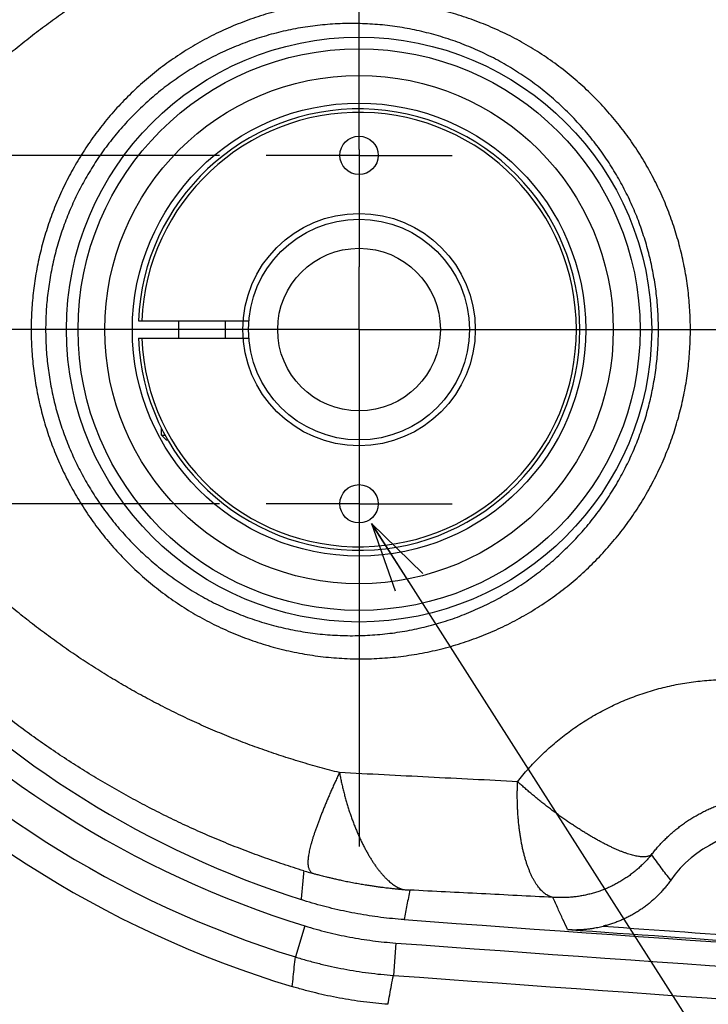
# Model space of a CAD drawing. Extents: x 0 to 3364, y 0 to 2376.
# Tile 61 of 83: x 932 to 992, y 1734 to 1819. Entities that reach past the tile are written whole.
import ezdxf

# ---------------------------------------------------------------- set-up
doc = ezdxf.new("R2010")
doc.units = 0
doc.header["$LTSCALE"] = 185.02
doc.linetypes.add('CENTER', pattern=[0.6, 0.375, -0.075, 0.075, -0.075])
doc.layers.get('0').update_dxf_attribs({"linetype": 'CONTINUOUS'})
doc.layers.add('95_ALL_DIM', color=7, linetype='CONTINUOUS')
doc.layers.add('DEFAULT_1', color=7, linetype='CENTER')
doc.styles.get("Standard").update_dxf_attribs({"font": 'txt', "width": 0.8})
doc.dimstyles.new('DIMSTYLE_16', dxfattribs={"dimtxt": 12, "dimasz": 6, "dimexe": 0.18, "dimexo": 0.0625, "dimgap": 0.09, "dimtad": 1, "dimtih": 1, "dimtoh": 1, "dimdec": 3, "dimtxsty": 'STANDARD', "dimblk": 'OPEN', "dimblk1": 'OPEN', "dimblk2": 'OPEN', "dimcen": 0.09, "dimazin": 3, "dimtp": 0.1, "dimtm": 0.1, "dimtfac": 1, "dimtdec": 3, "dimtofl": 0, "dimtmove": 0, "dimatfit": 3, "dimtolj": 1})
doc.dimstyles.new('DIMSTYLE_2', dxfattribs={"dimtxt": 12, "dimasz": 6, "dimexe": 0.18, "dimexo": 0.0625, "dimgap": 0.09, "dimtad": 1, "dimdec": 1, "dimtxsty": 'STANDARD', "dimblk": 'OPEN', "dimblk1": 'OPEN', "dimblk2": 'OPEN', "dimcen": 0.09, "dimazin": 3, "dimtp": 0.3, "dimtm": 0.3, "dimtfac": 1, "dimtdec": 1, "dimtofl": 0, "dimtmove": 0, "dimatfit": 3, "dimtolj": 1})
doc.dimstyles.new('DIMSTYLE_3', dxfattribs={"dimtxt": 12, "dimasz": 6, "dimexe": 0.18, "dimexo": 0.0625, "dimgap": 0.09, "dimtad": 1, "dimdec": 3, "dimtxsty": 'STANDARD', "dimblk": 'OPEN', "dimblk1": 'OPEN', "dimblk2": 'OPEN', "dimcen": 0.09, "dimazin": 3, "dimtp": 0.2, "dimtm": 0.2, "dimtfac": 1, "dimtdec": 3, "dimtofl": 0, "dimtmove": 0, "dimatfit": 3, "dimtolj": 1})
doc.dimstyles.new('DIMSTYLE_8', dxfattribs={"dimtxt": 12, "dimasz": 6, "dimexe": 0.18, "dimexo": 0.0625, "dimgap": 0.09, "dimtad": 1, "dimdec": 1, "dimtxsty": 'STANDARD', "dimblk": 'OPEN', "dimblk1": 'OPEN', "dimblk2": 'OPEN', "dimcen": 0.09, "dimazin": 3, "dimtp": 0.5, "dimtm": 0.5, "dimtfac": 1, "dimtdec": 1, "dimtofl": 0, "dimtmove": 0, "dimatfit": 3, "dimtolj": 1})

# ---------------------------------------------------------------- blocks, each defined once
blk = doc.blocks.new('_OPEN')
at = {"color": 0, "linetype": 'BYBLOCK'}
for p, q in [((0, 0), (-1, 0.233)), ((-1, -0.233), (0, 0)), ((-1, 0), (0, 0))]:
    blk.add_line(p, q, dxfattribs=at)
blk = doc.blocks.new('*D3')
at = {"layer": '95_ALL_DIM', "color": 2, "linetype": 'CONTINUOUS'}
for p, q in [((903.934, 1796.34), (903.934, 2000.84)), ((961.684, 1832.34), (961.684, 2000.84)), ((903.934, 1996.84), (932.809, 1996.84)), ((961.684, 1996.84), (932.809, 1996.84))]:
    blk.add_line(p, q, dxfattribs=at)
at = {"layer": '95_ALL_DIM', "color": 2, "linetype": 'CONTINUOUS', "xscale": 6, "yscale": 6, "zscale": 6, "rotation": 180}
blk.add_blockref('_OPEN', (903.934, 1996.84), dxfattribs=at)
at = {"layer": '95_ALL_DIM', "color": 2, "linetype": 'CONTINUOUS', "xscale": 6, "yscale": 6, "zscale": 6}
blk.add_blockref('_OPEN', (961.684, 1996.84), dxfattribs=at)
at = {"layer": '95_ALL_DIM', "color": 2, "linetype": 'CONTINUOUS', "width": 0.8}
blk.add_text('57.7', height=12, dxfattribs=at).set_placement((913.722, 1999.84))
blk = doc.blocks.new('*D44')
at = {"layer": '95_ALL_DIM', "color": 2, "linetype": 'CONTINUOUS'}
for p, q in [((1110.384, 1860.09), (819.934, 1860.09)), ((823.934, 1860.09), (823.934, 1792.34)), ((823.934, 1724.591), (823.934, 1792.34)), ((1110.384, 1724.591), (819.934, 1724.591))]:
    blk.add_line(p, q, dxfattribs=at)
at = {"layer": '95_ALL_DIM', "color": 2, "linetype": 'CONTINUOUS', "xscale": 6, "yscale": 6, "zscale": 6}
for p, rotation in [((823.934, 1860.09), 90), ((823.934, 1724.591), 270)]:
    blk.add_blockref('_OPEN', p, dxfattribs=dict(at, rotation=rotation))
at = {"layer": '95_ALL_DIM', "color": 2, "linetype": 'CONTINUOUS', "width": 0.8}
blk.add_text('135.5', height=12, rotation=90, dxfattribs=at).set_placement((820.934, 1770.589))
blk = doc.blocks.new('*D45')
at = {"layer": '95_ALL_DIM', "color": 2, "linetype": 'CONTINUOUS'}
for p, q in [((962.759, 1775.654), (1031.46, 1667.84)), ((1031.46, 1667.84), (1039.46, 1667.84)), ((1039.46, 1667.84), (1226.66, 1667.84))]:
    blk.add_line(p, q, dxfattribs=at)
at = {"layer": '95_ALL_DIM', "color": 2, "linetype": 'CONTINUOUS', "xscale": 6, "yscale": 6, "zscale": 6, "rotation": 122.506406}
blk.add_blockref('_OPEN', (962.759, 1775.654), dxfattribs=at)
at = {"layer": '95_ALL_DIM', "color": 2, "linetype": 'CONTINUOUS', "width": 0.8}
for s, p in [(' through hole', (1089.86, 1670.84)), ('2-M', (1051.46, 1670.84)), ('4', (1080.26, 1670.84))]:
    blk.add_text(s, height=12, dxfattribs=at).set_placement(p)
blk = doc.blocks.new('*D53')
at = {"layer": '95_ALL_DIM', "color": 2, "linetype": 'CONTINUOUS'}
for p, q in [((949.684, 1807.34), (859.934, 1807.34)), ((863.934, 1807.34), (863.934, 1792.34)), ((863.934, 1777.34), (863.934, 1792.34)), ((949.684, 1777.34), (859.934, 1777.34))]:
    blk.add_line(p, q, dxfattribs=at)
at = {"layer": '95_ALL_DIM', "color": 2, "linetype": 'CONTINUOUS', "xscale": 6, "yscale": 6, "zscale": 6}
for p, rotation in [((863.934, 1807.34), 90), ((863.934, 1777.34), 270)]:
    blk.add_blockref('_OPEN', p, dxfattribs=dict(at, rotation=rotation))
at = {"layer": '95_ALL_DIM', "color": 2, "linetype": 'CONTINUOUS', "width": 0.8}
blk.add_text('30', height=12, rotation=90, dxfattribs=at).set_placement((860.934, 1784.702))

msp = doc.modelspace()

# ---------------------------------------------------------------- linework, layer by layer
at = {"color": 7, "linetype": 'CONTINUOUS'}
for p, q in [((942.6987, 1793.0902), (952.2135, 1793.0902)), ((946.1839, 1791.5902), (946.1839, 1793.0902)), ((950.1839, 1791.5902), (950.1839, 1793.0902)), ((942.6987, 1791.5902), (952.2135, 1791.5902)), ((944.6839, 1783.2402), (944.6839, 1783.8554)), ((945.0839, 1782.8402), (944.6839, 1783.2402)), ((944.6839, 1783.2402), (945.0088, 1783.2402)), ((945.0839, 1782.8402), (945.2345, 1782.8402)), ((957.0288, 1741.0002), (956.2041, 1738.3282)), ((964.8377, 1739.5299), (964.6341, 1736.7409))]:
    msp.add_line(p, q, dxfattribs=at)
for centre, radius in [((961.6839, 1792.3402), 25.175), ((961.6839, 1792.3402), 24.175), ((961.6839, 1792.3402), 21.875), ((961.6839, 1792.3402), 19.5), ((961.6839, 1807.3402), 1.65), ((961.6839, 1792.3402), 10), ((961.6839, 1792.3402), 9.5), ((961.6839, 1792.3402), 7), ((961.6839, 1777.3402), 1.65)]:
    msp.add_circle(centre, radius, dxfattribs=at)
for centre, radius, start, end in [((961.6839, 1792.3402), 19, 182.262263, 177.737737), ((961.6839, 1792.3402), 18.7, 182.298576, 177.701424), ((982.3733, 1823.1162), 85.9383, 222.141773, 252.847538), ((982.3733, 1823.1162), 83.8795, 223.942461, 252.176063), ((982.3733, 1823.1162), 88.7347, 222.141777, 252.847534), ((982.3733, 1823.1162), 91.2494, 221.407404, 253.158679), ((996.6839, 1739.1999), 10, 27.080722, 144.935531), ((1692.8338, 11714.9392), 9999.8795, 265.82926148, 266.65159307), ((1692.8338, 11714.9392), 9999.7104, 265.91002358, 266.10622863), ((1692.8338, 11714.9392), 9999.2111, 265.92738388, 266.08886833), ((1692.6829, 11712.6441), 9999.6383, 265.82591225, 266.65250848), ((1692.6829, 11712.6441), 10002.4347, 265.82591227, 266.65250847)]:
    msp.add_arc(centre, radius, start, end, dxfattribs=at)
for points, knots in [([(921.7267, 1806.0168), (922.0767, 1806.4525), (922.7875, 1807.3166), (923.8851, 1808.5883), (925.0144, 1809.8358), (926.1751, 1811.0583), (927.3665, 1812.2549), (928.5882, 1813.425), (929.8396, 1814.5675), (931.1201, 1815.6818), (932.4292, 1816.767), (933.7662, 1817.8222), (935.1304, 1818.8468), (936.5211, 1819.84), (937.9376, 1820.8009), (939.3791, 1821.7288), (940.8449, 1822.6231), (942.334, 1823.4829), (943.8458, 1824.3075), (945.3793, 1825.0964), (946.9336, 1825.8487), (948.5078, 1826.564), (950.1009, 1827.2415), (951.7119, 1827.8808), (953.3398, 1828.4812), (954.9837, 1829.0422), (956.6423, 1829.5634), (958.3148, 1830.0442), (959.4378, 1830.3374), (960.0012, 1830.4772)], [0, 0, 0, 0, 0.0362662, 0.0725955, 0.1089882, 0.1454446, 0.1819649, 0.2185492, 0.2551971, 0.2919085, 0.3286829, 0.3655196, 0.4024179, 0.4393769, 0.4763956, 0.5134727, 0.5506069, 0.5877968, 0.6250406, 0.6623367, 0.6996831, 0.7370779, 0.7745188, 0.8120037, 0.8495301, 0.8870955, 0.9246975, 0.9623332, 1, 1, 1, 1]), ([(990.1874, 1792.3402), (990.1874, 1792.6198), (990.1791, 1793.1793), (990.1418, 1794.0185), (990.0796, 1794.8571), (989.9924, 1795.6943), (989.8804, 1796.529), (989.7434, 1797.3606), (989.5817, 1798.1886), (989.3951, 1799.0125), (989.1838, 1799.8316), (988.9477, 1800.6453), (988.6869, 1801.453), (988.4015, 1802.2539), (988.0916, 1803.0476), (987.7573, 1803.8332), (987.3986, 1804.6101), (987.0157, 1805.3776), (986.6087, 1806.135), (986.1778, 1806.8817), (985.7232, 1807.6168), (985.245, 1808.3397), (984.7436, 1809.0496), (984.2191, 1809.7458), (983.6718, 1810.4275), (983.102, 1811.0939), (982.5102, 1811.7442), (981.8966, 1812.3778), (981.2617, 1812.9938), (980.6059, 1813.5914), (979.9298, 1814.1698), (979.2337, 1814.7284), (978.5184, 1815.2662), (977.7844, 1815.7827), (977.0323, 1816.277), (976.2629, 1816.7483), (975.4768, 1817.1961), (974.6748, 1817.6196), (973.8578, 1818.0182), (973.0265, 1818.3912), (972.1819, 1818.7379), (971.3249, 1819.058), (970.4564, 1819.3507), (969.5774, 1819.6156), (968.6889, 1819.8523), (967.792, 1820.0603), (966.8877, 1820.2393), (965.9772, 1820.389), (965.0615, 1820.509), (964.1418, 1820.5992), (963.2192, 1820.6595), (962.2948, 1820.6896), (961.3699, 1820.6896), (960.4456, 1820.6594), (959.523, 1820.5991), (958.6033, 1820.5089), (957.6876, 1820.3888), (956.7771, 1820.2391), (955.8728, 1820.0601), (954.9759, 1819.852), (954.0875, 1819.6153), (953.2085, 1819.3504), (952.34, 1819.0576), (951.4829, 1818.7376), (950.6384, 1818.3908), (949.8071, 1818.0178), (948.9901, 1817.6192), (948.1882, 1817.1957), (947.4021, 1816.7479), (946.6327, 1816.2765), (945.8807, 1815.7822), (945.1467, 1815.2657), (944.4314, 1814.7278), (943.7354, 1814.1693), (943.0592, 1813.5908), (942.4035, 1812.9932), (941.7686, 1812.3772), (941.1551, 1811.7437), (940.5632, 1811.0933), (939.9935, 1810.4269), (939.4463, 1809.7452), (938.9218, 1809.0491), (938.4204, 1808.3392), (937.9422, 1807.6163), (937.4876, 1806.8812), (937.0568, 1806.1345), (936.6498, 1805.3771), (936.2669, 1804.6096), (935.9083, 1803.8327), (935.5739, 1803.0471), (935.2641, 1802.2535), (934.9787, 1801.4525), (934.718, 1800.6449), (934.4819, 1799.8312), (934.2706, 1799.0121), (934.084, 1798.1882), (933.9223, 1797.3603), (933.7854, 1796.5287), (933.6733, 1795.6939), (933.5862, 1794.8568), (933.5239, 1794.0182), (933.4867, 1793.1792), (933.4784, 1792.6197), (933.4784, 1792.3402)], [0, 0, 0, 0, 0.0094157, 0.0188464, 0.0282886, 0.0377386, 0.0471932, 0.056653, 0.0661227, 0.0756057, 0.0851025, 0.0946136, 0.1041406, 0.1136854, 0.1232494, 0.1328337, 0.1424396, 0.1520683, 0.1617208, 0.1713981, 0.1811012, 0.1908309, 0.2005879, 0.2103729, 0.2201863, 0.2300286, 0.2399002, 0.2498011, 0.2597316, 0.2696916, 0.2796809, 0.2896994, 0.2997466, 0.309822, 0.3199251, 0.3300551, 0.3402113, 0.3503925, 0.3605979, 0.3708262, 0.3810762, 0.3913465, 0.4016357, 0.4119423, 0.4222646, 0.432601, 0.4429498, 0.4533091, 0.463677, 0.4740518, 0.4844314, 0.4948139, 0.5051975, 0.51558, 0.5259596, 0.5363343, 0.5467023, 0.5570615, 0.5674102, 0.5777465, 0.5880688, 0.5983753, 0.6086644, 0.6189346, 0.6291845, 0.6394127, 0.6496179, 0.6597991, 0.669955, 0.6800849, 0.6901879, 0.7002631, 0.7103102, 0.7203284, 0.7303176, 0.7402774, 0.7502077, 0.7601085, 0.7699798, 0.7798219, 0.7896351, 0.7994198, 0.8091766, 0.8189061, 0.828609, 0.8382861, 0.8479383, 0.8575667, 0.8671724, 0.8767565, 0.8863202, 0.8958647, 0.9053915, 0.9149025, 0.9243991, 0.9338814, 0.9433505, 0.9528104, 0.9622657, 0.9717157, 0.9811571, 0.9905864, 1, 1, 1, 1]), ([(987.4384, 1792.3402), (987.4384, 1792.5997), (987.4307, 1793.1189), (987.3962, 1793.8977), (987.3385, 1794.676), (987.2578, 1795.4529), (987.1539, 1796.2276), (987.0271, 1796.9994), (986.8772, 1797.7679), (986.7043, 1798.5326), (986.5085, 1799.2929), (986.2897, 1800.0482), (986.0481, 1800.7979), (985.7836, 1801.5414), (985.4964, 1802.2782), (985.1866, 1803.0076), (984.8542, 1803.7289), (984.4993, 1804.4416), (984.1221, 1805.145), (983.7226, 1805.8384), (983.3012, 1806.5212), (982.858, 1807.1926), (982.3931, 1807.8521), (981.9067, 1808.4989), (981.3993, 1809.1322), (980.871, 1809.7515), (980.3222, 1810.3559), (979.7531, 1810.9448), (979.1643, 1811.5174), (978.556, 1812.0731), (977.9288, 1812.611), (977.2831, 1813.1305), (976.6195, 1813.6309), (975.9384, 1814.1114), (975.2406, 1814.5715), (974.5265, 1815.0103), (973.797, 1815.4272), (973.0526, 1815.8217), (972.2942, 1816.193), (971.5225, 1816.5406), (970.7383, 1816.864), (969.9425, 1817.1625), (969.136, 1817.4357), (968.3197, 1817.6831), (967.4944, 1817.9044), (966.6613, 1818.099), (965.8212, 1818.2667), (964.9752, 1818.4071), (964.1243, 1818.52), (963.2697, 1818.6052), (962.4122, 1818.6626), (961.553, 1818.692), (960.6932, 1818.6934), (959.8339, 1818.6667), (958.9761, 1818.6121), (958.1209, 1818.5295), (957.2693, 1818.4192), (956.4224, 1818.2814), (955.5813, 1818.1162), (954.747, 1817.9241), (953.9204, 1817.7052), (953.1025, 1817.46), (952.2943, 1817.189), (951.4968, 1816.8925), (950.7107, 1816.5711), (949.937, 1816.2252), (949.1764, 1815.8556), (948.4299, 1815.4626), (947.698, 1815.047), (946.9816, 1814.6094), (946.2813, 1814.1505), (945.5977, 1813.6708), (944.9315, 1813.1712), (944.2832, 1812.6522), (943.6534, 1812.1147), (943.0426, 1811.5593), (942.4511, 1810.9868), (941.8794, 1810.3978), (941.328, 1809.7931), (940.7971, 1809.1734), (940.2872, 1808.5395), (939.7984, 1807.892), (939.3311, 1807.2317), (938.8854, 1806.5592), (938.4617, 1805.8753), (938.0601, 1805.1806), (937.6808, 1804.4758), (937.3238, 1803.7616), (936.9895, 1803.0386), (936.6778, 1802.3075), (936.3889, 1801.5688), (936.1229, 1800.8233), (935.8798, 1800.0716), (935.6596, 1799.3141), (935.4626, 1798.5516), (935.2886, 1797.7847), (935.1378, 1797.0139), (935.0102, 1796.2397), (934.9057, 1795.4626), (934.8244, 1794.6832), (934.7664, 1793.9024), (934.7317, 1793.1213), (934.7239, 1792.6004), (934.7239, 1792.3402)], [0, 0, 0, 0, 0.0094003, 0.0188155, 0.0282421, 0.0376766, 0.0471158, 0.0565603, 0.0660147, 0.0754825, 0.0849642, 0.0944603, 0.1039724, 0.1135024, 0.1230518, 0.1326218, 0.1422134, 0.151828, 0.1614666, 0.1711303, 0.1808199, 0.1905364, 0.2002804, 0.2100527, 0.2198537, 0.2296839, 0.2395437, 0.2494332, 0.2593525, 0.2693018, 0.2792807, 0.2892891, 0.2993267, 0.3093929, 0.3194872, 0.3296089, 0.3397571, 0.3499309, 0.3601293, 0.3703511, 0.380595, 0.3908598, 0.4011441, 0.4114461, 0.4217645, 0.4320975, 0.4424433, 0.4528002, 0.4631664, 0.4735398, 0.4839187, 0.4943011, 0.504685, 0.5150684, 0.5254495, 0.5358262, 0.5461966, 0.5565589, 0.5669112, 0.5772516, 0.5875784, 0.59789, 0.6081847, 0.618461, 0.6287174, 0.6389526, 0.6491652, 0.6593542, 0.6695185, 0.679657, 0.6897691, 0.6998538, 0.7099106, 0.7199391, 0.7299388, 0.7399094, 0.7498509, 0.7597631, 0.7696461, 0.7795002, 0.7893257, 0.7991229, 0.8088924, 0.8186348, 0.8283508, 0.8380413, 0.847707, 0.8573491, 0.8669686, 0.8765667, 0.8861446, 0.8957032, 0.9052444, 0.9147699, 0.9242809, 0.9337778, 0.9432616, 0.9527363, 0.9622063, 0.9716711, 0.9811274, 0.9905715, 1, 1, 1, 1]), ([(933.4784, 1792.3402), (933.4784, 1792.0608), (933.4867, 1791.5013), (933.5239, 1790.6623), (933.5862, 1789.8237), (933.6733, 1788.9866), (933.7854, 1788.1518), (933.9223, 1787.3202), (934.084, 1786.4922), (934.2706, 1785.6684), (934.4819, 1784.8493), (934.718, 1784.0356), (934.9787, 1783.228), (935.2641, 1782.427), (935.5739, 1781.6334), (935.9083, 1780.8478), (936.2669, 1780.0709), (936.6498, 1779.3034), (937.0567, 1778.546), (937.4876, 1777.7993), (937.9422, 1777.0642), (938.4203, 1776.3413), (938.9218, 1775.6314), (939.4463, 1774.9352), (939.9935, 1774.2536), (940.5632, 1773.5872), (941.1551, 1772.9368), (941.7686, 1772.3033), (942.4035, 1771.6873), (943.0592, 1771.0897), (943.7354, 1770.5112), (944.4314, 1769.9527), (945.1466, 1769.4148), (945.8806, 1768.8983), (946.6327, 1768.404), (947.4021, 1767.9326), (948.1882, 1767.4848), (948.9901, 1767.0613), (949.8071, 1766.6627), (950.6383, 1766.2897), (951.4829, 1765.9429), (952.3399, 1765.6229), (953.2084, 1765.3301), (954.0874, 1765.0651), (954.9759, 1764.8284), (955.8728, 1764.6204), (956.7771, 1764.4414), (957.6876, 1764.2917), (958.6033, 1764.1716), (959.523, 1764.0813), (960.4456, 1764.0211), (961.3699, 1763.9909), (962.2948, 1763.9909), (963.2191, 1764.021), (964.1417, 1764.0812), (965.0615, 1764.1715), (965.9772, 1764.2915), (966.8877, 1764.4412), (967.792, 1764.6202), (968.6889, 1764.8282), (969.5774, 1765.0649), (970.4564, 1765.3298), (971.3249, 1765.6225), (972.1819, 1765.9425), (973.0265, 1766.2893), (973.8578, 1766.6623), (974.6748, 1767.0608), (975.4768, 1767.4843), (976.2629, 1767.9321), (977.0323, 1768.4035), (977.7844, 1768.8978), (978.5184, 1769.4142), (979.2337, 1769.9521), (979.9297, 1770.5107), (980.6059, 1771.0891), (981.2617, 1771.6867), (981.8966, 1772.3027), (982.5102, 1772.9362), (983.102, 1773.5866), (983.6718, 1774.253), (984.219, 1774.9346), (984.7436, 1775.6308), (985.245, 1776.3407), (985.7232, 1777.0636), (986.1778, 1777.7988), (986.6087, 1778.5454), (987.0157, 1779.3029), (987.3986, 1780.0704), (987.7573, 1780.8473), (988.0916, 1781.6329), (988.4015, 1782.4265), (988.6869, 1783.2275), (988.9477, 1784.0351), (989.1838, 1784.8488), (989.3951, 1785.668), (989.5817, 1786.4919), (989.7434, 1787.3198), (989.8804, 1788.1514), (989.9924, 1788.9862), (990.0796, 1789.8233), (990.1418, 1790.662), (990.1791, 1791.5011), (990.1874, 1792.0607), (990.1874, 1792.3402)], [0, 0, 0, 0, 0.0094135, 0.0188427, 0.028284, 0.0377341, 0.0471893, 0.0566493, 0.0661184, 0.0756007, 0.0850972, 0.0946083, 0.1041351, 0.1136795, 0.1232432, 0.1328274, 0.142433, 0.1520614, 0.1617137, 0.1713908, 0.1810937, 0.1908231, 0.2005799, 0.2103646, 0.2201778, 0.23002, 0.2398913, 0.2497921, 0.2597223, 0.2696821, 0.2796713, 0.2896896, 0.2997366, 0.3098119, 0.3199148, 0.3300447, 0.3402007, 0.3503818, 0.3605871, 0.3708153, 0.3810651, 0.3913354, 0.4016245, 0.411931, 0.4222532, 0.4325896, 0.4429383, 0.4532975, 0.4636654, 0.4740401, 0.4844197, 0.4948023, 0.5051858, 0.5155684, 0.525948, 0.5363228, 0.5466907, 0.55705, 0.5673987, 0.5777351, 0.5880575, 0.598364, 0.6086533, 0.6189236, 0.6291736, 0.6394019, 0.6496072, 0.6597885, 0.6699446, 0.6800747, 0.6901777, 0.7002532, 0.7103004, 0.7203188, 0.7303082, 0.7402682, 0.7501987, 0.7600996, 0.7699712, 0.7798135, 0.7896269, 0.7994119, 0.8091688, 0.8188985, 0.8286016, 0.838279, 0.8479315, 0.8575601, 0.867166, 0.8767504, 0.8863144, 0.8958592, 0.9053862, 0.9148973, 0.924394, 0.933877, 0.9433468, 0.9528066, 0.9622612, 0.9717112, 0.9811534, 0.9905841, 1, 1, 1, 1]), ([(934.7239, 1792.3402), (934.7239, 1792.08), (934.7317, 1791.5592), (934.7664, 1790.7781), (934.8244, 1789.9973), (934.9057, 1789.2179), (935.0102, 1788.4408), (935.1378, 1787.6666), (935.2886, 1786.8958), (935.4626, 1786.1289), (935.6596, 1785.3664), (935.8798, 1784.6089), (936.1229, 1783.8571), (936.3889, 1783.1117), (936.6778, 1782.373), (936.9895, 1781.6419), (937.3238, 1780.9189), (937.6807, 1780.2047), (938.0601, 1779.4999), (938.4617, 1778.8052), (938.8854, 1778.1213), (939.3311, 1777.4488), (939.7984, 1776.7885), (940.2872, 1776.141), (940.7971, 1775.5071), (941.328, 1774.8874), (941.8794, 1774.2827), (942.4511, 1773.6937), (943.0425, 1773.1212), (943.6534, 1772.5658), (944.2832, 1772.0282), (944.9315, 1771.5093), (945.5977, 1771.0097), (946.2813, 1770.53), (946.9816, 1770.0711), (947.698, 1769.6335), (948.4298, 1769.2179), (949.1764, 1768.8249), (949.937, 1768.4552), (950.7107, 1768.1094), (951.4968, 1767.788), (952.2943, 1767.4915), (953.1025, 1767.2204), (953.9204, 1766.9753), (954.7469, 1766.7564), (955.5813, 1766.5643), (956.4224, 1766.3991), (957.2693, 1766.2613), (958.1208, 1766.151), (958.9761, 1766.0684), (959.8339, 1766.0138), (960.6932, 1765.9871), (961.553, 1765.9885), (962.4122, 1766.0179), (963.2696, 1766.0752), (964.1243, 1766.1605), (964.9752, 1766.2734), (965.8212, 1766.4138), (966.6612, 1766.5815), (967.4944, 1766.7761), (968.3196, 1766.9973), (969.136, 1767.2448), (969.9425, 1767.518), (970.7383, 1767.8165), (971.5225, 1768.1398), (972.2942, 1768.4875), (973.0526, 1768.8588), (973.797, 1769.2532), (974.5265, 1769.6702), (975.2406, 1770.109), (975.9384, 1770.569), (976.6195, 1771.0496), (977.2831, 1771.5499), (977.9288, 1772.0694), (978.556, 1772.6074), (979.1643, 1773.163), (979.7531, 1773.7356), (980.3222, 1774.3245), (980.871, 1774.929), (981.3993, 1775.5482), (981.9067, 1776.1816), (982.393, 1776.8284), (982.8579, 1777.4878), (983.3012, 1778.1593), (983.7226, 1778.8421), (984.122, 1779.5355), (984.4993, 1780.2389), (984.8541, 1780.9515), (985.1866, 1781.6729), (985.4964, 1782.4023), (985.7836, 1783.139), (986.0481, 1783.8825), (986.2897, 1784.6323), (986.5085, 1785.3876), (986.7043, 1786.1479), (986.8772, 1786.9126), (987.0271, 1787.681), (987.1539, 1788.4528), (987.2578, 1789.2275), (987.3385, 1790.0045), (987.3962, 1790.7828), (987.4307, 1791.5615), (987.4384, 1792.0808), (987.4384, 1792.3402)], [0, 0, 0, 0, 0.0094284, 0.0188724, 0.0283286, 0.0377934, 0.0472635, 0.0567382, 0.0662219, 0.0757188, 0.0852299, 0.0947554, 0.1042965, 0.1138552, 0.123433, 0.1330311, 0.1426506, 0.1522927, 0.1619585, 0.1716489, 0.1813649, 0.1911073, 0.2008768, 0.2106741, 0.2204995, 0.2303536, 0.2402367, 0.2501489, 0.2600903, 0.270061, 0.2800606, 0.2900891, 0.3001459, 0.3102307, 0.3203427, 0.3304813, 0.3406455, 0.3508345, 0.3610472, 0.3712823, 0.3815387, 0.391815, 0.4021097, 0.4124213, 0.4227482, 0.4330886, 0.4434408, 0.4538031, 0.4641735, 0.4745503, 0.4849313, 0.4953148, 0.5056987, 0.516081, 0.5264599, 0.5368334, 0.5471995, 0.5575564, 0.5679023, 0.5782352, 0.5885536, 0.5988557, 0.6091399, 0.6194047, 0.6296487, 0.6398705, 0.6500689, 0.6602427, 0.6703909, 0.6805125, 0.6906068, 0.7006731, 0.7107106, 0.7207191, 0.730698, 0.7406472, 0.7505666, 0.7604561, 0.7703158, 0.780146, 0.7899471, 0.7997193, 0.8094634, 0.8191798, 0.8288695, 0.8385332, 0.8481718, 0.8577864, 0.867378, 0.8769479, 0.8864973, 0.8960274, 0.9055395, 0.9150356, 0.9245172, 0.933985, 0.9434395, 0.952884, 0.9623231, 0.9717577, 0.9811843, 0.9905996, 1, 1, 1, 1]), ([(960.0012, 1754.2033), (959.4378, 1754.343), (958.3148, 1754.6363), (956.6423, 1755.1171), (954.9837, 1755.6383), (953.3398, 1756.1993), (951.7119, 1756.7997), (950.1009, 1757.4389), (948.5078, 1758.1165), (946.9336, 1758.8317), (945.3793, 1759.5841), (943.8458, 1760.373), (942.3341, 1761.1976), (940.8449, 1762.0574), (939.3791, 1762.9516), (937.9376, 1763.8796), (936.5211, 1764.8405), (935.1304, 1765.8336), (933.7662, 1766.8582), (932.4292, 1767.9135), (931.1201, 1768.9987), (929.8396, 1770.113), (928.5882, 1771.2555), (927.3665, 1772.4255), (926.1751, 1773.6222), (925.0144, 1774.8447), (923.8851, 1776.0922), (922.7875, 1777.3638), (922.0767, 1778.2279), (921.7267, 1778.6637)], [0, 0, 0, 0, 0.0376668, 0.0753025, 0.1129045, 0.1504699, 0.1879963, 0.2254811, 0.2629221, 0.3003168, 0.3376632, 0.3749593, 0.4122031, 0.449393, 0.4865272, 0.5236043, 0.560623, 0.597582, 0.6344803, 0.671317, 0.7080914, 0.7448028, 0.7814508, 0.818035, 0.8545554, 0.8910118, 0.9274045, 0.9637338, 1, 1, 1, 1]), ([(956.9313, 1745.7443), (956.3395, 1745.9272), (955.1607, 1746.3066), (953.407, 1746.9156), (951.6694, 1747.564), (949.9491, 1748.2512), (948.2468, 1748.9767), (946.5636, 1749.7399), (944.9003, 1750.5403), (943.2577, 1751.3773), (941.6369, 1752.2502), (940.0385, 1753.1584), (938.4634, 1754.1013), (936.9123, 1755.0782), (935.386, 1756.0883), (933.8852, 1757.1311), (932.4106, 1758.2057), (930.9629, 1759.3115), (929.5426, 1760.4477), (928.1505, 1761.6135), (926.7871, 1762.8083), (925.453, 1764.0312), (924.5827, 1764.8655), (924.1527, 1765.287)], [0, 0, 0, 0, 0.0482353, 0.0964236, 0.144562, 0.1926476, 0.240678, 0.2886504, 0.3365626, 0.3844123, 0.4321973, 0.4799157, 0.5275656, 0.5751454, 0.6226534, 0.6700882, 0.7174487, 0.7647338, 0.8119424, 0.8590739, 0.9061276, 0.9531031, 1, 1, 1, 1]), ([(975.323, 1753.4202), (975.4715, 1753.609), (975.7749, 1753.9827), (976.2481, 1754.5294), (976.7397, 1755.0626), (977.2495, 1755.5816), (977.777, 1756.0856), (978.3219, 1756.5742), (978.8837, 1757.0466), (979.4621, 1757.5021), (980.0564, 1757.9401), (980.6663, 1758.36), (981.291, 1758.7612), (981.9301, 1759.143), (982.583, 1759.5048), (983.2488, 1759.8461), (983.927, 1760.1662), (984.6168, 1760.4648), (985.3175, 1760.7412), (986.0282, 1760.9951), (986.7482, 1761.2259), (987.4766, 1761.4332), (988.2124, 1761.6167), (988.9549, 1761.7761), (989.7031, 1761.911), (990.456, 1762.0213), (991.2127, 1762.1066), (991.9723, 1762.167), (992.7337, 1762.2021), (993.496, 1762.212), (994.2582, 1762.1967), (995.0193, 1762.1562), (995.7783, 1762.0905), (996.5343, 1761.9998), (997.2863, 1761.8842), (998.0333, 1761.7441), (998.7745, 1761.5795), (999.5088, 1761.3909), (1000.2354, 1761.1785), (1000.9535, 1760.9427), (1001.6621, 1760.684), (1002.3605, 1760.4028), (1003.0479, 1760.0996), (1003.7235, 1759.7749), (1004.3867, 1759.4292), (1005.0366, 1759.063), (1005.6727, 1758.6771), (1006.2943, 1758.2719), (1006.9009, 1757.8481), (1007.4918, 1757.4062), (1008.0667, 1756.9471), (1008.6249, 1756.4712), (1009.1661, 1755.9793), (1009.6899, 1755.472), (1010.1958, 1754.9499), (1010.6835, 1754.4138), (1011.1527, 1753.8643), (1011.6031, 1753.302), (1012.0344, 1752.7276), (1012.4464, 1752.1417), (1012.8389, 1751.5451), (1013.2117, 1750.9382), (1013.5646, 1750.3218), (1013.7868, 1749.9044), (1013.8945, 1749.6943)], [0, 0, 0, 0, 0.0156484, 0.0313437, 0.0470865, 0.0628771, 0.0787155, 0.0946017, 0.1105353, 0.126516, 0.142543, 0.1586155, 0.1747324, 0.1908925, 0.2070943, 0.2233363, 0.2396165, 0.2559331, 0.2722839, 0.2886666, 0.3050788, 0.3215179, 0.3379813, 0.354466, 0.3709691, 0.3874878, 0.4040188, 0.4205591, 0.4371055, 0.4536547, 0.4702036, 0.486749, 0.5032875, 0.5198161, 0.5363316, 0.552831, 0.5693112, 0.5857695, 0.6022029, 0.6186089, 0.6349848, 0.6513283, 0.6676371, 0.6839091, 0.7001424, 0.7163352, 0.7324859, 0.7485931, 0.7646557, 0.7806726, 0.7966429, 0.8125661, 0.8284417, 0.8442696, 0.8600496, 0.8757819, 0.8914667, 0.9071047, 0.9226966, 0.9382434, 0.953746, 0.9692053, 0.9846226, 1, 1, 1, 1]), ([(960.0012, 1754.2033), (959.9438, 1754.0815), (959.83, 1753.8383), (959.6623, 1753.4735), (959.4979, 1753.1104), (959.3373, 1752.7494), (959.1805, 1752.3912), (959.0279, 1752.0364), (958.8796, 1751.6855), (958.7358, 1751.3393), (958.597, 1750.9983), (958.4633, 1750.6633), (958.3353, 1750.3351), (958.2131, 1750.0143), (958.0971, 1749.7015), (957.9875, 1749.3973), (957.8848, 1749.102), (957.7891, 1748.8163), (957.7008, 1748.5405), (957.6201, 1748.2749), (957.5474, 1748.0198), (957.4829, 1747.7757), (957.427, 1747.5427), (957.3798, 1747.3211), (957.3417, 1747.1111), (957.3129, 1746.9128), (957.2937, 1746.7265), (957.2844, 1746.5525), (957.285, 1746.391), (957.2957, 1746.2421), (957.3166, 1746.1057), (957.3477, 1745.9816), (957.389, 1745.8697), (957.4406, 1745.7699), (957.5024, 1745.682), (957.5744, 1745.606), (957.6289, 1745.5634), (957.6574, 1745.5443)], [0, 0, 0, 0, 0.0435479, 0.0868525, 0.1298576, 0.1724815, 0.2146634, 0.2563348, 0.2974261, 0.3378742, 0.3775953, 0.4165113, 0.4545317, 0.4915713, 0.527557, 0.5624399, 0.5961553, 0.6286619, 0.6599035, 0.6898471, 0.7184477, 0.7456821, 0.7715194, 0.7959487, 0.8189568, 0.8405499, 0.8607382, 0.8795139, 0.8968936, 0.9129447, 0.9277654, 0.9414806, 0.95425, 0.9662582, 0.9777267, 0.9888912, 1, 1, 1, 1]), ([(975.323, 1753.4202), (972.7692, 1753.5487), (967.6619, 1753.8078), (962.5547, 1754.0708), (960.0012, 1754.2033)], [0, 0, 0, 0, 0.500001, 1, 1, 1, 1]), ([(960.0012, 1754.2033), (960.0255, 1754.0711), (960.0766, 1753.8068), (960.1592, 1753.411), (960.2482, 1753.016), (960.3434, 1752.6223), (960.4447, 1752.2305), (960.5519, 1751.8412), (960.6649, 1751.455), (960.7835, 1751.0727), (960.9075, 1750.6948), (961.0368, 1750.3221), (961.1709, 1749.9554), (961.3096, 1749.5956), (961.4526, 1749.2433), (961.5996, 1748.899), (961.7503, 1748.5635), (961.9043, 1748.2371), (962.0614, 1747.9204), (962.2213, 1747.614), (962.3835, 1747.3182), (962.5479, 1747.0334), (962.7141, 1746.7602), (962.8817, 1746.4988), (963.0505, 1746.2496), (963.22, 1746.0129), (963.39, 1745.7891), (963.56, 1745.5785), (963.7294, 1745.3817), (963.8977, 1745.199), (964.0645, 1745.0304), (964.2296, 1744.876), (964.3927, 1744.7357), (964.5535, 1744.6095), (964.7119, 1744.4971), (964.8677, 1744.3984), (965.0209, 1744.3133), (965.1713, 1744.2416), (965.3189, 1744.1831), (965.4175, 1744.1523), (965.4662, 1744.1392)], [0, 0, 0, 0, 0.0340508, 0.0681982, 0.1024084, 0.1366258, 0.1708118, 0.2049215, 0.2389088, 0.2727328, 0.3063364, 0.3396649, 0.3726534, 0.4052371, 0.4373586, 0.4689791, 0.5000511, 0.5305379, 0.5603972, 0.5895946, 0.618094, 0.6458642, 0.6728758, 0.6991017, 0.7245194, 0.7491078, 0.772853, 0.7957192, 0.8176524, 0.8386259, 0.8586442, 0.8777182, 0.8958661, 0.9131156, 0.9294954, 0.9450498, 0.9598196, 0.9738615, 0.987234, 1, 1, 1, 1]), ([(978.3678, 1743.4594), (978.316, 1743.4699), (978.2121, 1743.4969), (978.0593, 1743.5544), (977.9084, 1743.6289), (977.7597, 1743.7203), (977.6134, 1743.8285), (977.4697, 1743.9531), (977.3288, 1744.0941), (977.191, 1744.2511), (977.0566, 1744.4238), (976.9257, 1744.612), (976.7984, 1744.8154), (976.6752, 1745.0335), (976.5561, 1745.2661), (976.4413, 1745.5127), (976.3311, 1745.7729), (976.2257, 1746.0463), (976.1251, 1746.3324), (976.0296, 1746.6307), (975.9394, 1746.9407), (975.8546, 1747.2618), (975.7754, 1747.5936), (975.7018, 1747.9354), (975.6341, 1748.2866), (975.5723, 1748.6467), (975.5165, 1749.0151), (975.4669, 1749.391), (975.4235, 1749.7738), (975.3864, 1750.163), (975.3557, 1750.5578), (975.3314, 1750.9575), (975.3135, 1751.3614), (975.3022, 1751.7689), (975.2973, 1752.1793), (975.299, 1752.5918), (975.3072, 1753.0057), (975.3169, 1753.2819), (975.323, 1753.4202)], [0, 0, 0, 0, 0.0144785, 0.0292975, 0.0445849, 0.0604546, 0.0770044, 0.0943164, 0.1124573, 0.1314798, 0.1514239, 0.1723186, 0.1941828, 0.2170268, 0.2408532, 0.265658, 0.2914313, 0.3181579, 0.345818, 0.3743876, 0.4038388, 0.4341405, 0.4652585, 0.4971556, 0.5297924, 0.5631268, 0.597115, 0.631711, 0.6668673, 0.7025347, 0.7386628, 0.7751999, 0.8120931, 0.8492889, 0.8867327, 0.9243696, 0.962144, 1, 1, 1, 1]), ([(986.8496, 1747.1446), (986.8226, 1747.1225), (986.7632, 1747.0816), (986.6629, 1747.0327), (986.5498, 1746.995), (986.4243, 1746.9683), (986.2864, 1746.9527), (986.1364, 1746.9481), (985.9744, 1746.9545), (985.8008, 1746.9719), (985.6159, 1747.0002), (985.4198, 1747.0394), (985.213, 1747.0895), (984.9957, 1747.1503), (984.7684, 1747.2218), (984.5314, 1747.3038), (984.2851, 1747.3962), (984.0299, 1747.4989), (983.7664, 1747.6116), (983.4948, 1747.7342), (983.2157, 1747.8665), (982.9296, 1748.0082), (982.6369, 1748.1592), (982.3381, 1748.3191), (982.0338, 1748.4876), (981.7244, 1748.6646), (981.4106, 1748.8497), (981.0927, 1749.0426), (980.7715, 1749.2429), (980.4473, 1749.4503), (980.1209, 1749.6645), (979.7926, 1749.8851), (979.4632, 1750.1117), (979.133, 1750.3439), (978.8028, 1750.5814), (978.4731, 1750.8237), (978.1444, 1751.0704), (977.8173, 1751.3211), (977.4923, 1751.5754), (977.17, 1751.8329), (976.851, 1752.093), (976.5358, 1752.3554), (976.225, 1752.6196), (975.919, 1752.8852), (975.6183, 1753.1516), (975.4208, 1753.3306), (975.323, 1753.4202)], [0, 0, 0, 0, 0.00775, 0.0159308, 0.0246887, 0.0341396, 0.0443719, 0.0554503, 0.0674209, 0.0803147, 0.0941509, 0.1089391, 0.1246814, 0.1413736, 0.1590062, 0.1775651, 0.1970325, 0.2173871, 0.2386046, 0.2606581, 0.2835183, 0.3071534, 0.3315298, 0.3566122, 0.3823632, 0.4087442, 0.4357149, 0.4632339, 0.4912585, 0.5197448, 0.5486481, 0.5779229, 0.6075226, 0.6374003, 0.6675082, 0.6977984, 0.7282222, 0.758731, 0.7892758, 0.8198077, 0.8502777, 0.880637, 0.9108369, 0.9408292, 0.970566, 1, 1, 1, 1]), ([(986.8496, 1747.1446), (986.9328, 1747.2527), (987.1028, 1747.4665), (987.3683, 1747.7797), (987.6445, 1748.0854), (987.9312, 1748.3832), (988.2283, 1748.6728), (988.5355, 1748.9537), (988.8526, 1749.2255), (989.1794, 1749.488), (989.5157, 1749.7406), (989.8611, 1749.983), (990.2153, 1750.2149), (990.578, 1750.4358), (990.9489, 1750.6454), (991.3276, 1750.8433), (991.7137, 1751.0292), (992.1067, 1751.2028), (992.5064, 1751.3638), (992.9121, 1751.5117), (993.3235, 1751.6465), (993.74, 1751.7677), (994.1612, 1751.8753), (994.5865, 1751.9688), (995.0154, 1752.0482), (995.4473, 1752.1133), (995.8817, 1752.164), (996.318, 1752.2), (996.7557, 1752.2214), (997.1941, 1752.2281), (997.6326, 1752.22), (998.0708, 1752.1972), (998.5079, 1752.1596), (998.9435, 1752.1073), (999.3768, 1752.0404), (999.8075, 1751.959), (1000.2349, 1751.8633), (1000.6584, 1751.7533), (1001.0774, 1751.6294), (1001.4916, 1751.4916), (1001.9004, 1751.3403), (1002.3032, 1751.1757), (1002.6995, 1750.998), (1003.089, 1750.8076), (1003.4712, 1750.6048), (1003.8456, 1750.3899), (1004.2119, 1750.1633), (1004.5696, 1749.9252), (1004.9185, 1749.6761), (1005.2581, 1749.4163), (1005.5881, 1749.1463), (1005.9083, 1748.8663), (1006.2184, 1748.5769), (1006.518, 1748.2783), (1006.8071, 1747.971), (1007.0852, 1747.6554), (1007.3524, 1747.3319), (1007.6083, 1747.0009), (1007.8528, 1746.6627), (1008.0083, 1746.4324), (1008.0841, 1746.3162)], [0, 0, 0, 0, 0.0164623, 0.0329808, 0.0495564, 0.0661895, 0.0828806, 0.0996297, 0.1164369, 0.1333018, 0.1502239, 0.1672025, 0.1842366, 0.2013251, 0.2184665, 0.2356592, 0.2529015, 0.2701912, 0.2875262, 0.3049041, 0.3223223, 0.339778, 0.3572683, 0.3747903, 0.3923408, 0.4099164, 0.4275138, 0.4451296, 0.4627603, 0.4804023, 0.498052, 0.5157059, 0.5333603, 0.5510118, 0.5686568, 0.5862919, 0.6039136, 0.6215188, 0.6391042, 0.6566669, 0.6742039, 0.6917124, 0.7091899, 0.726634, 0.7440424, 0.7614131, 0.7787442, 0.7960341, 0.8132813, 0.8304848, 0.8476433, 0.8647563, 0.881823, 0.8988433, 0.9158168, 0.9327438, 0.9496243, 0.9664592, 0.9832491, 1, 1, 1, 1]), ([(986.8496, 1747.1446), (986.7656, 1747.0409), (986.5934, 1746.8368), (986.323, 1746.5413), (986.041, 1746.2568), (985.7479, 1745.9838), (985.4441, 1745.7228), (985.13, 1745.4741), (984.8062, 1745.2381), (984.4733, 1745.0153), (984.1317, 1744.8059), (983.782, 1744.6104), (983.4248, 1744.429), (983.0606, 1744.262), (982.69, 1744.1097), (982.3136, 1743.9724), (981.9321, 1743.8502), (981.5459, 1743.7434), (981.1559, 1743.6521), (980.7624, 1743.5764), (980.3663, 1743.5166), (979.9682, 1743.4726), (979.5686, 1743.4446), (979.1682, 1743.4327), (978.7677, 1743.4367), (978.501, 1743.4501), (978.3678, 1743.4594)], [0, 0, 0, 0, 0.0416576, 0.0833174, 0.1249793, 0.1666432, 0.2083088, 0.249976, 0.2916446, 0.3333142, 0.3749849, 0.4166562, 0.4583279, 0.5, 0.541672, 0.5833438, 0.6250151, 0.6666857, 0.7083554, 0.750024, 0.7916911, 0.8333568, 0.8750207, 0.9166826, 0.9583424, 1, 1, 1, 1]), ([(988.4988, 1744.9448), (988.2195, 1745.2882), (987.656, 1746.0115), (987.1201, 1746.7554), (986.8496, 1747.1446)], [0, 0, 0, 0, 0.4829091, 1, 1, 1, 1]), ([(956.9313, 1745.7443), (956.8933, 1745.3288), (956.8166, 1744.5016), (956.738, 1743.6745), (956.6984, 1743.2629)], [0, 0, 0, 0, 0.5022041, 1, 1, 1, 1]), ([(956.9313, 1745.7443), (957.0118, 1745.7212), (957.1728, 1745.6757), (957.4148, 1745.609), (957.5765, 1745.5657), (957.6574, 1745.5443)], [0, 0, 0, 0, 0.3333681, 0.6666989, 1, 1, 1, 1]), ([(957.6574, 1745.5443), (957.6955, 1745.5342), (957.7775, 1745.5124), (957.9096, 1745.4773), (958.0607, 1745.4374), (958.2329, 1745.3923), (958.4282, 1745.3418), (958.6495, 1745.2856), (958.8995, 1745.2234), (959.1822, 1745.1548), (959.5019, 1745.0795), (959.8639, 1744.9974), (960.2755, 1744.9079), (960.7404, 1744.812), (961.24, 1744.7152), (961.737, 1744.6253), (962.1967, 1744.5478), (962.6078, 1744.4829), (962.9758, 1744.4283), (963.3067, 1744.3821), (963.6044, 1744.3427), (963.8729, 1744.3089), (964.1151, 1744.2799), (964.3337, 1744.2548), (964.5313, 1744.233), (964.7095, 1744.2141), (964.8703, 1744.1975), (965.015, 1744.1829), (965.1453, 1744.1701), (965.2624, 1744.1588), (965.3679, 1744.1486), (965.4346, 1744.1422), (965.4662, 1744.1392)], [0, 0, 0, 0, 0.0149025, 0.0320303, 0.0516191, 0.0739124, 0.0992155, 0.1278192, 0.1600998, 0.1965164, 0.237637, 0.2841125, 0.3366949, 0.396677, 0.463346, 0.5288539, 0.5873887, 0.6393789, 0.6860135, 0.7278642, 0.7655109, 0.7994283, 0.8300176, 0.8576182, 0.8825434, 0.9050487, 0.9253193, 0.9435562, 0.9599768, 0.9747354, 0.9880121, 1, 1, 1, 1]), ([(988.4988, 1744.9448), (988.4263, 1744.8415), (988.2772, 1744.6374), (988.0422, 1744.3402), (987.7962, 1744.052), (987.5394, 1743.7734), (987.2723, 1743.5048), (986.9952, 1743.2465), (986.7085, 1742.999), (986.4127, 1742.7625), (986.1081, 1742.5374), (985.7953, 1742.324), (985.4746, 1742.1227), (985.1465, 1741.9336), (984.8114, 1741.7572), (984.4699, 1741.5935), (984.1225, 1741.443), (983.7696, 1741.3057), (983.4117, 1741.1819), (983.0494, 1741.0717), (982.8053, 1741.0075), (982.6826, 1740.9777)], [0, 0, 0, 0, 0.0526635, 0.1053269, 0.1579765, 0.2106293, 0.2632666, 0.3159093, 0.368538, 0.4211706, 0.4737942, 0.5264182, 0.5790393, 0.6316577, 0.6842778, 0.7368948, 0.7895139, 0.842134, 0.8947528, 0.947379, 1, 1, 1, 1]), ([(965.4662, 1744.1392), (965.5315, 1744.1329), (965.6621, 1744.1207), (965.8582, 1744.1033), (965.989, 1744.0924), (966.0544, 1744.0871)], [0, 0, 0, 0, 0.3333494, 0.6666821, 1, 1, 1, 1]), ([(966.0544, 1744.0871), (965.9699, 1743.6613), (965.8024, 1742.8131), (965.6364, 1741.9645), (965.5541, 1741.5419)], [0, 0, 0, 0, 0.5020515, 1, 1, 1, 1]), ([(978.3678, 1743.4594), (976.3155, 1743.5628), (972.211, 1743.7707), (968.1066, 1743.9813), (966.0544, 1744.0871)], [0, 0, 0, 0, 0.5000006, 1, 1, 1, 1]), ([(965.5541, 1741.5419), (965.2201, 1741.5663), (964.5526, 1741.6238), (963.5541, 1741.7366), (962.5589, 1741.8759), (961.5678, 1742.0414), (960.5814, 1742.2331), (959.6004, 1742.4508), (958.6256, 1742.6944), (957.6576, 1742.9638), (957.0172, 1743.1604), (956.6984, 1743.2629)], [0, 0, 0, 0, 0.1111077, 0.2222358, 0.3333426, 0.4444472, 0.5555726, 0.6666804, 0.7777829, 0.888902, 1, 1, 1, 1]), ([(979.625, 1740.6953), (979.4885, 1740.9819), (979.2106, 1741.5744), (978.7912, 1742.4956), (978.5106, 1743.1313), (978.3678, 1743.4594)], [0, 0, 0, 0, 0.3135943, 0.64648, 1, 1, 1, 1]), ([(957.0288, 1741.0002), (957.3458, 1740.9024), (957.9827, 1740.7156), (958.9455, 1740.4627), (959.9151, 1740.2371), (960.8907, 1740.0391), (961.8715, 1739.8688), (962.8567, 1739.7263), (963.8456, 1739.6117), (964.5068, 1739.5541), (964.8377, 1739.5299)], [0, 0, 0, 0, 0.1250003, 0.2500009, 0.3750006, 0.4999996, 0.6249987, 0.7499983, 0.874999, 1, 1, 1, 1]), ([(979.625, 1740.6953), (979.7469, 1740.688), (979.9896, 1740.6781), (980.3503, 1740.6764), (980.7023, 1740.6873), (981.0416, 1740.7095), (981.3653, 1740.7413), (981.671, 1740.7807), (981.9564, 1740.8259), (982.2192, 1740.8746), (982.4589, 1740.925), (982.6105, 1740.9602), (982.6826, 1740.9777)], [0, 0, 0, 0, 0.1188802, 0.2364155, 0.3510277, 0.4615889, 0.5672969, 0.6675624, 0.7616539, 0.8485258, 0.9277241, 1, 1, 1, 1]), ([(955.9363, 1735.7804), (955.9663, 1736.062), (956.0262, 1736.6266), (956.1155, 1737.4759), (956.1746, 1738.0436), (956.2041, 1738.3282)], [0, 0, 0, 0, 0.3315985, 0.6649278, 1, 1, 1, 1]), ([(956.2041, 1738.3282), (956.5463, 1738.2226), (957.2339, 1738.021), (958.2733, 1737.7479), (959.32, 1737.5044), (960.3732, 1737.2907), (961.432, 1737.1068), (962.4956, 1736.9529), (963.5632, 1736.8293), (964.2769, 1736.767), (964.6342, 1736.7409)], [0, 0, 0, 0, 0.1250011, 0.2500015, 0.3750009, 0.4999998, 0.6249987, 0.7499982, 0.8749986, 1, 1, 1, 1]), ([(964.1682, 1734.2535), (964.2194, 1734.5286), (964.3222, 1735.0802), (964.4775, 1735.9093), (964.5818, 1736.4633), (964.6342, 1736.7409)], [0, 0, 0, 0, 0.3317445, 0.6650772, 1, 1, 1, 1]), ([(964.1682, 1734.2535), (963.8196, 1734.2789), (963.123, 1734.3395), (962.0811, 1734.4591), (961.0428, 1734.6075), (960.0091, 1734.7845), (958.9806, 1734.99), (957.9582, 1735.2239), (956.9428, 1735.4859), (956.2709, 1735.6792), (955.9363, 1735.7804)], [0, 0, 0, 0, 0.1249987, 0.2500141, 0.3750022, 0.5000091, 0.6250182, 0.7500056, 0.8750128, 1, 1, 1, 1])]:
    msp.add_open_spline(points, degree=3, knots=knots, dxfattribs=at)
at = {"layer": 'DEFAULT_1', "color": 7, "linetype": 'CENTER'}
for p, q in [((961.6839, 1817.9402), (961.6839, 1828.3402)), ((961.6839, 1815.3403), (961.6839, 1817.9402)), ((961.6839, 1807.8402), (961.6839, 1815.3403)), ((961.6839, 1807.3402), (953.6838, 1807.3402)), ((961.6839, 1807.8402), (961.6839, 1797.7402)), ((961.6839, 1807.3402), (969.684, 1807.3402)), ((961.6839, 1792.3402), (961.6839, 1797.7402)), ((961.6839, 1792.3402), (917.1839, 1792.3402)), ((961.6839, 1792.3402), (961.6839, 1756.3402)), ((961.6839, 1792.3402), (1183.6839, 1792.3402)), ((961.6839, 1777.3402), (953.6838, 1777.3402)), ((961.6839, 1777.3402), (969.684, 1777.3402)), ((961.6839, 1756.3402), (961.6839, 1747.8402))]:
    msp.add_line(p, q, dxfattribs=at)

# ---------------------------------------------------------------- dimensions: what is measured, and where the dimension line sits
at = {"layer": '95_ALL_DIM', "color": 2, "linetype": 'CONTINUOUS'}
for base, p1, p2, angle, dimstyle, picture, middle in [((903.9345, 1996.8402), (961.6839, 1832.3402), (903.9345, 1796.3402), 180, 'DIMSTYLE_2', '*D3', (932.9216, 2005.8402)), ((823.9345, 1724.5908), (1110.3837, 1860.0896), (1110.3837, 1724.5908), 270, 'DIMSTYLE_8', '*D44', (814.9345, 1794.5888)), ((863.9345, 1777.3402), (949.6838, 1807.3402), (949.6838, 1777.3402), 270, 'DIMSTYLE_3', '*D53', (854.9345, 1794.3018))]:
    dim = msp.add_linear_dim(base=base, p1=p1, p2=p2, angle=angle, dimstyle=dimstyle, dxfattribs=at)
    dim.commit()
    dim.dimension.update_dxf_attribs({"geometry": picture, "text_midpoint": middle, "dimtype": 160})
dim = msp.add_diameter_dim_2p(p1=(962.7587, 1775.6536), p2=(960.6091, 1779.0269), text='2-M<> through hole', dimstyle='DIMSTYLE_16', dxfattribs=at)
dim.commit()
dim.dimension.update_dxf_attribs({"geometry": '*D45', "text_midpoint": (1133.0603, 1676.8402), "dimtype": 163})

doc.saveas('drawing.dxf')
